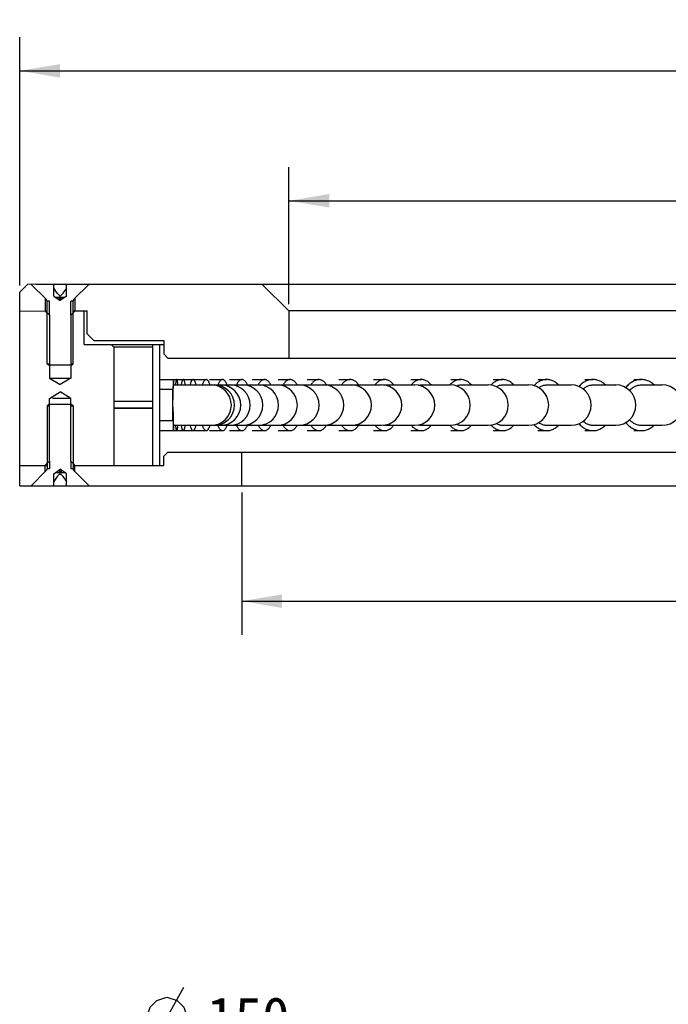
# Model space of a CAD drawing. Header units: millimetres. Extents: x 42 to 254, y -46 to 287.
# Tile 3 of 6: x 45 to 93, y 213 to 287. Entities that reach past the tile are written whole.
import ezdxf
from ezdxf.enums import TextEntityAlignment as Align

# ---------------------------------------------------------------- set-up
doc = ezdxf.new("R2010")
doc.units = ezdxf.units.MM
doc.header["$LTSCALE"] = 23.1
doc.layers.get('0').update_dxf_attribs({"linetype": 'CONTINUOUS'})
doc.layers.add('00_COMPONENTS', color=7, linetype='CONTINUOUS')
doc.layers.add('51__DRAFT_DIMS', color=7, linetype='CONTINUOUS')
doc.styles.get("Standard").update_dxf_attribs({"font": 'simfang.ttf'})
doc.dimstyles.new('DIMSTYLE_1', dxfattribs={"dimtxt": 3, "dimasz": 3, "dimexe": 2.5, "dimexo": 0.5, "dimgap": 0.75, "dimtad": 1, "dimdsep": 46, "dimtxsty": 'STANDARD', "dimblk": '_FILLED', "dimblk1": '_FILLED', "dimblk2": '_FILLED', "dimcen": 0.09, "dimclrt": 3, "dimazin": 2, "dimtp": 0.5, "dimtm": 0.5, "dimtfac": 1, "dimtofl": 0, "dimtmove": 0, "dimatfit": 3, "dimldrblk": '_FILLED', "dimfxl": 1, "dimtolj": 1, "dimarcsym": 0})
doc.dimstyles.new('DIMSTYLE_2', dxfattribs={"dimtxt": 3, "dimasz": 3, "dimexe": 2.5, "dimexo": 0.5, "dimgap": 0.75, "dimtad": 1, "dimdsep": 46, "dimtxsty": 'STANDARD', "dimblk": '_FILLED', "dimblk1": '_FILLED', "dimblk2": '_FILLED', "dimcen": 0.09, "dimclrt": 3, "dimazin": 2, "dimtp": 0.2, "dimtm": 0.2, "dimtfac": 1, "dimtofl": 0, "dimtmove": 0, "dimatfit": 3, "dimldrblk": '_FILLED', "dimfxl": 1, "dimtolj": 1, "dimarcsym": 0})
doc.dimstyles.new('DIMSTYLE_4', dxfattribs={"dimtxt": 3, "dimasz": 3, "dimexe": 2.5, "dimexo": 0.5, "dimtad": 1, "dimdsep": 46, "dimtxsty": 'STANDARD', "dimblk": '_FILLED', "dimblk1": '_FILLED', "dimblk2": '_FILLED', "dimcen": 0.09, "dimclrt": 3, "dimazin": 2, "dimtp": 0.5, "dimtm": 0.5, "dimtfac": 1, "dimtofl": 0, "dimtmove": 0, "dimatfit": 1, "dimldrblk": '_FILLED', "dimfxl": 1, "dimtolj": 1, "dimarcsym": 0})

# ---------------------------------------------------------------- blocks, each defined once
blk = doc.blocks.new('_FILLED')
at = {"color": 0, "linetype": 'ByBlock'}
blk.add_solid([(0, 0), (-1, 0.167), (-1, -0.167)], dxfattribs=at)
blk = doc.blocks.new('*D1')
at = {"layer": '51__DRAFT_DIMS', "color": 4}
for p, q in [((44.756, 266.754), (44.756, 285.2)), ((224.756, 266.755), (224.756, 285.2)), ((44.756, 282.7), (134.756, 282.7)), ((224.756, 282.7), (134.756, 282.7))]:
    blk.add_line(p, q, dxfattribs=at)
at = {"layer": '51__DRAFT_DIMS', "color": 4, "xscale": 3, "yscale": 3, "zscale": 3, "rotation": 180}
blk.add_blockref('_FILLED', (44.756, 282.7), dxfattribs=at)
at = {"layer": '51__DRAFT_DIMS', "color": 4, "xscale": 3, "yscale": 3, "zscale": 3}
blk.add_blockref('_FILLED', (224.756, 282.7), dxfattribs=at)
at = {"layer": '51__DRAFT_DIMS', "color": 3}
blk.add_text('180', height=3, dxfattribs=at).set_placement((136.756, 283.45), align=Align.CENTER)
blk = doc.blocks.new('*D2')
at = {"layer": '51__DRAFT_DIMS', "color": 4}
for p, q in [((64.756, 265.355), (64.756, 275.542)), ((204.756, 265.355), (204.756, 275.542)), ((64.756, 273.042), (134.756, 273.042)), ((204.756, 273.042), (134.756, 273.042))]:
    blk.add_line(p, q, dxfattribs=at)
at = {"layer": '51__DRAFT_DIMS', "color": 4, "xscale": 3, "yscale": 3, "zscale": 3, "rotation": 180}
blk.add_blockref('_FILLED', (64.756, 273.042), dxfattribs=at)
at = {"layer": '51__DRAFT_DIMS', "color": 4, "xscale": 3, "yscale": 3, "zscale": 3}
blk.add_blockref('_FILLED', (204.756, 273.042), dxfattribs=at)
at = {"layer": '51__DRAFT_DIMS', "color": 3}
blk.add_text('140', height=3, dxfattribs=at).set_placement((136.756, 273.792), align=Align.CENTER)
blk = doc.blocks.new('*D3')
at = {"layer": '51__DRAFT_DIMS', "color": 4}
for p, q in [((61.256, 251.355), (61.256, 240.78)), ((208.256, 251.355), (208.256, 240.78)), ((61.256, 243.28), (134.756, 243.28)), ((208.256, 243.28), (134.756, 243.28))]:
    blk.add_line(p, q, dxfattribs=at)
at = {"layer": '51__DRAFT_DIMS', "color": 4, "xscale": 3, "yscale": 3, "zscale": 3, "rotation": 180}
blk.add_blockref('_FILLED', (61.256, 243.28), dxfattribs=at)
at = {"layer": '51__DRAFT_DIMS', "color": 4, "xscale": 3, "yscale": 3, "zscale": 3}
blk.add_blockref('_FILLED', (208.256, 243.28), dxfattribs=at)
at = {"layer": '51__DRAFT_DIMS', "color": 3}
blk.add_text('147', height=3, dxfattribs=at).set_placement((136.756, 244.03), align=Align.CENTER)
blk = doc.blocks.new('*D4')
at = {"layer": '51__DRAFT_DIMS', "color": 4}
for p, q in [((63.256, 266.855), (237.412, 266.855)), ((234.912, 266.855), (234.912, 259.355)), ((234.912, 251.855), (234.912, 259.355)), ((61.756, 251.855), (237.412, 251.855))]:
    blk.add_line(p, q, dxfattribs=at)
at = {"layer": '51__DRAFT_DIMS', "color": 4, "xscale": 3, "yscale": 3, "zscale": 3}
for p, rotation in [((234.912, 266.855), 90), ((234.912, 251.855), 270)]:
    blk.add_blockref('_FILLED', p, dxfattribs=dict(at, rotation=rotation))
at = {"layer": '51__DRAFT_DIMS', "color": 3}
blk.add_text('15', height=3, rotation=90, dxfattribs=at).set_placement((234.162, 259.355), align=Align.CENTER)
blk = doc.blocks.new('*D6')
at = {"layer": '51__DRAFT_DIMS', "color": 4}
for p, q in [((66.307, 210.096), (52.698, 210.096)), ((69.807, 210.096), (66.307, 210.096)), ((89.078, 185), (69.807, 210.096))]:
    blk.add_line(p, q, dxfattribs=at)
at = {"layer": '51__DRAFT_DIMS', "color": 4, "xscale": 3, "yscale": 3, "zscale": 3, "rotation": 307.5198182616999}
blk.add_blockref('_FILLED', (89.078, 185), dxfattribs=at)
at = {"layer": '51__DRAFT_DIMS', "color": 3}
blk.add_text('150', height=3, dxfattribs=at).set_placement((64.807, 210.846), align=Align.RIGHT)

msp = doc.modelspace()

# ---------------------------------------------------------------- hatches: boundary and pattern name
h = msp.add_hatch()
h.set_pattern_fill('DEFAULT__7', color=4, scale=8.4, angle=45, style=0, pattern_type=0)
h.set_pattern_definition([(45, (0, 0), (-5.9397, 5.9397), [])])
edge = h.paths.add_edge_path()
edge.add_line((46.7908, 257.7898), (46.8908, 257.8898))
edge.add_line((46.8908, 257.8898), (48.6208, 257.8898))
edge.add_line((48.6208, 257.8898), (48.7208, 257.7898))
edge.add_line((48.7208, 257.7898), (48.7208, 253.1226))
edge.add_spline(control_points=[(48.7208, 253.1226), (48.7209, 253.1048), (48.7254, 253.0705), (48.7458, 253.0213), (48.7669, 252.9939), (48.7794, 252.9812)], knot_values=[0, 0, 0, 0, 0.3333333, 0.6666667, 1, 1, 1, 1], degree=3, periodic=0)
edge.add_line((48.7794, 252.9812), (49.5808, 252.1798))
edge.add_line((49.5808, 252.1798), (49.5808, 251.8898))
edge.add_line((49.5808, 251.8898), (48.2337, 251.8898))
edge.add_line((48.2337, 251.8898), (48.2337, 252.7519))
edge.add_line((48.2337, 252.7519), (48.1094, 252.8398))
edge.add_line((48.1094, 252.8398), (47.7558, 253.0898))
edge.add_line((47.7558, 253.0898), (47.4023, 252.8398))
edge.add_line((47.4023, 252.8398), (47.278, 252.7519))
edge.add_line((47.278, 252.7519), (47.278, 251.8898))
edge.add_line((47.278, 251.8898), (45.9308, 251.8898))
edge.add_line((45.9308, 251.8898), (45.9308, 252.1798))
edge.add_line((45.9308, 252.1798), (46.7323, 252.9812))
edge.add_spline(control_points=[(46.7323, 252.9812), (46.7448, 252.9939), (46.7659, 253.0213), (46.7863, 253.0705), (46.7908, 253.1048), (46.7908, 253.1226)], knot_values=[0, 0, 0, 0, 0.3333333, 0.6666667, 1, 1, 1, 1], degree=3, periodic=0)
edge.add_line((46.7908, 253.1226), (46.7908, 257.7898))

# ---------------------------------------------------------------- linework, layer by layer
at = {"layer": '00_COMPONENTS', "color": 7}
for p, q in [((45.3565, 266.8548), (44.7558, 266.2542)), ((45.3565, 266.8548), (45.9963, 266.8578)), ((46.7323, 265.7283), (45.5924, 266.8549)), ((45.9638, 266.8548), (223.5479, 266.8548)), ((47.278, 265.9576), (47.278, 266.8198)), ((47.5437, 266.1698), (47.278, 266.5455)), ((48.2337, 266.5455), (47.968, 266.1698)), ((48.2337, 265.9576), (48.2337, 266.8198)), ((48.7794, 265.7283), (49.9058, 266.8548)), ((64.7558, 264.8548), (62.7558, 266.8548)), ((44.7558, 251.8548), (44.7558, 266.2542)), ((46.6558, 265.8048), (46.6558, 264.8548)), ((47.278, 265.9576), (47.7558, 265.6198)), ((47.4023, 265.8698), (48.1094, 265.8698)), ((47.7558, 265.8698), (47.638, 265.7031)), ((47.7558, 265.6198), (47.7558, 265.9576)), ((48.2337, 265.9576), (47.7558, 265.6198)), ((47.8737, 265.7031), (47.7558, 265.8698)), ((48.8558, 265.8048), (48.8558, 264.8548)), ((46.7908, 260.9198), (46.7908, 265.5869)), ((46.9558, 265.5869), (46.7908, 265.5869)), ((48.7208, 265.5869), (48.5558, 265.5869)), ((48.7208, 260.9198), (48.7208, 265.5869)), ((44.7536, 264.848), (46.7908, 264.8548)), ((46.6308, 264.8548), (46.9558, 264.5298)), ((46.9558, 264.5298), (46.9558, 259.8548)), ((46.9627, 264.5298), (46.9558, 264.5298)), ((48.8808, 264.8548), (48.5558, 264.5298)), ((48.5558, 264.5298), (48.5558, 259.8548)), ((48.7208, 264.8548), (49.7558, 264.8548)), ((48.721, 264.7298), (48.7558, 264.7298)), ((49.5558, 262.3548), (49.5558, 264.8548)), ((49.7558, 263.1548), (49.7558, 264.8548)), ((64.7558, 264.8548), (64.7558, 261.3548)), ((204.7558, 264.8548), (64.7558, 264.8548)), ((50.2558, 262.6548), (49.7558, 263.1548)), ((49.5558, 262.3548), (51.5558, 262.3548)), ((50.2558, 262.6548), (55.4558, 262.6548)), ((51.7558, 262.1548), (51.5558, 262.3548)), ((51.6363, 262.3548), (55.4558, 262.3548)), ((51.7558, 262.1548), (51.7558, 253.3548)), ((54.6558, 262.1548), (51.7558, 262.1548)), ((54.6558, 253.3548), (54.6558, 262.3548)), ((55.1558, 253.3548), (55.1558, 262.3548)), ((55.4558, 262.6548), (55.4558, 261.6548)), ((55.7558, 261.3548), (55.4558, 261.6548)), ((55.7558, 261.3548), (213.7558, 261.3548)), ((46.7908, 260.9198), (46.8908, 260.8198)), ((46.7908, 260.9169), (46.9558, 260.9169)), ((48.6208, 260.8198), (46.8908, 260.8198)), ((48.5558, 260.9169), (48.7208, 260.9169)), ((48.7208, 260.9198), (48.6208, 260.8198)), ((46.9558, 259.8548), (47.7558, 259.3741)), ((46.9558, 259.8548), (48.5558, 259.8548)), ((48.5558, 259.8548), (47.7558, 259.3741)), ((55.1833, 259.7548), (57.6373, 259.7548)), ((56.1469, 259.1691), (56.1437, 259.0294)), ((56.1504, 259.2959), (56.1469, 259.1691)), ((56.1829, 259.3548), (71.643, 259.3548)), ((57.6409, 259.7548), (58.6097, 259.7548)), ((58.8681, 259.7548), (59.8215, 259.7548)), ((60.3338, 259.7548), (61.2688, 259.7548)), ((62.0335, 259.7548), (62.9471, 259.7548)), ((62.5029, 259.4094), (62.4727, 259.3545)), ((63.9617, 259.7548), (64.8511, 259.7548)), ((66.1125, 259.7548), (66.9749, 259.7548)), ((68.479, 259.7548), (69.3117, 259.7548)), ((71.0539, 259.7548), (71.8542, 259.7548)), ((71.8542, 259.3548), (74.095, 259.3548)), ((73.829, 259.7548), (74.5944, 259.7548)), ((74.5944, 259.3548), (76.7376, 259.3548)), ((76.7751, 259.4094), (76.7242, 259.3545)), ((76.7956, 259.7548), (77.5238, 259.7548)), ((77.5238, 259.3548), (79.5626, 259.3548)), ((79.9444, 259.7548), (80.633, 259.7548)), ((80.633, 259.3548), (82.5611, 259.3548)), ((83.2655, 259.7548), (83.9124, 259.7548)), ((83.9124, 259.3548), (85.7236, 259.3548)), ((86.7485, 259.7548), (87.3516, 259.7548)), ((87.3516, 259.3548), (89.0403, 259.3548)), ((90.3823, 259.7548), (90.9398, 259.7548)), ((90.9398, 259.3548), (92.5007, 259.3548)), ((46.9558, 258.3548), (47.7558, 258.8355)), ((48.5558, 258.3548), (47.7558, 258.8355)), ((55.1558, 259.0294), (56.1437, 259.0294)), ((56.1434, 256.697), (56.1437, 259.0294)), ((56.1455, 258.3263), (56.147, 258.4726)), ((56.147, 258.4726), (56.1489, 258.612)), ((56.1489, 258.612), (56.1512, 258.7432)), ((56.1512, 258.7432), (56.1538, 258.8647)), ((56.1538, 258.8647), (56.1567, 258.975)), ((46.7908, 257.7898), (46.8908, 257.8898)), ((46.7908, 257.7926), (46.9558, 257.7926)), ((46.7908, 257.7898), (46.7908, 253.1226)), ((48.6208, 257.8898), (46.8908, 257.8898)), ((46.9558, 253.6798), (46.9558, 258.3548)), ((48.5558, 258.3548), (47.1902, 258.3548)), ((48.5558, 253.6798), (48.5558, 258.3548)), ((48.5558, 257.7926), (48.7208, 257.7926)), ((48.7208, 257.7898), (48.6208, 257.8898)), ((48.7208, 257.7898), (48.7208, 253.1226)), ((54.6558, 258.1133), (51.7558, 258.1133)), ((56.1437, 257.7061), (56.1448, 257.4746)), ((56.1438, 258.0202), (56.1445, 258.1748)), ((56.1445, 258.1748), (56.1455, 258.3263)), ((54.6558, 257.6133), (51.7558, 257.6133)), ((54.6558, 257.6105), (51.7558, 257.6105)), ((54.6558, 257.599), (51.7558, 257.599)), ((54.6558, 257.5962), (51.7558, 257.5962)), ((56.1448, 257.4746), (56.1469, 257.2523)), ((56.1469, 257.2523), (56.1498, 257.0448)), ((56.1498, 257.0448), (56.1522, 256.9174)), ((56.1522, 256.9174), (56.1549, 256.8001)), ((55.1558, 256.697), (56.1434, 256.697)), ((56.1434, 256.697), (56.1465, 256.556)), ((56.1465, 256.556), (56.15, 256.4277)), ((56.15, 256.4277), (56.1538, 256.3125)), ((56.1538, 256.3125), (56.1579, 256.212)), ((56.1549, 256.8001), (56.158, 256.6943)), ((56.158, 256.6943), (56.1613, 256.6014)), ((56.1829, 256.3548), (71.643, 256.3548)), ((71.8542, 256.3548), (74.095, 256.3548)), ((55.1833, 255.9548), (57.6373, 255.9548)), ((57.6409, 255.9548), (58.6097, 255.9548)), ((58.8681, 255.9548), (59.8215, 255.9548)), ((60.3338, 255.9548), (61.2688, 255.9548)), ((62.0335, 255.9548), (62.9471, 255.9548)), ((63.9617, 255.9548), (64.8511, 255.9548)), ((66.1125, 255.9548), (66.9749, 255.9548)), ((68.479, 255.9548), (69.3117, 255.9548)), ((71.0539, 255.9548), (71.8542, 255.9548)), ((73.829, 255.9548), (74.5944, 255.9548)), ((76.7956, 255.9548), (77.5238, 255.9548)), ((79.9444, 255.9548), (80.633, 255.9548)), ((83.2655, 255.9548), (83.9124, 255.9548)), ((86.7485, 255.9548), (87.3516, 255.9548)), ((90.3823, 255.9548), (90.9398, 255.9548)), ((55.7558, 254.3548), (55.4558, 254.0548)), ((55.4558, 253.3548), (55.4558, 254.0548)), ((55.7558, 254.3548), (213.7558, 254.3548)), ((61.2558, 251.8548), (61.2558, 254.3548)), ((44.7558, 253.3548), (46.8019, 253.3548)), ((46.6308, 253.3548), (46.9558, 253.6798)), ((46.6558, 252.9048), (46.6558, 253.3548)), ((46.7908, 253.4798), (46.7558, 253.4798)), ((48.8808, 253.3548), (48.5558, 253.6798)), ((48.7208, 253.3548), (55.4558, 253.3548)), ((48.7558, 253.4798), (48.721, 253.4798)), ((48.8558, 252.9048), (48.8558, 253.3548)), ((45.6058, 251.8548), (46.7323, 252.9812)), ((46.9561, 253.1226), (46.7908, 253.1226)), ((47.278, 252.7519), (47.7558, 253.0898)), ((47.278, 251.8898), (47.278, 252.7519)), ((47.5437, 252.5398), (47.278, 252.164)), ((47.4023, 252.8398), (48.1094, 252.8398)), ((47.638, 253.0064), (47.7558, 252.8398)), ((47.7558, 252.7519), (47.7558, 253.0898)), ((48.2337, 252.7519), (47.7558, 253.0898)), ((47.8737, 253.0064), (47.7558, 252.8398)), ((47.968, 252.5398), (48.2337, 252.164)), ((48.2337, 251.8898), (48.2337, 252.7519)), ((48.7208, 253.1226), (48.5558, 253.1226)), ((49.9058, 251.8548), (48.7794, 252.9812)), ((44.7558, 251.8548), (224.7558, 251.8548))]:
    msp.add_line(p, q, dxfattribs=at)
at = {"layer": '00_COMPONENTS', "color": 4}
for p, q in [((46.9558, 264.5298), (46.9558, 265.5869)), ((48.5558, 264.5298), (48.5558, 265.5869)), ((46.9558, 253.6798), (46.9558, 253.1226)), ((48.5558, 253.6798), (48.5558, 253.1226))]:
    msp.add_line(p, q, dxfattribs=at)
at = {"layer": '00_COMPONENTS', "color": 7}
for points in [[(47.7558, 265.9576), (47.7289, 265.9776), (47.7027, 265.9986), (47.6773, 266.0206), (47.6526, 266.0436), (47.6287, 266.0676), (47.6058, 266.0922), (47.584, 266.1174), (47.5633, 266.1433), (47.5437, 266.1698)], [(47.968, 266.1698), (47.9484, 266.1433), (47.9277, 266.1174), (47.9059, 266.0922), (47.883, 266.0676), (47.8591, 266.0436), (47.8344, 266.0206), (47.809, 265.9986), (47.7828, 265.9776), (47.7558, 265.9576)], [(56.1829, 259.7548), (56.1815, 259.754), (56.1791, 259.7491), (56.1766, 259.7397), (56.1742, 259.7258), (56.1719, 259.7076), (56.1695, 259.6849), (56.1672, 259.6579), (56.1649, 259.6267), (56.1627, 259.5912), (56.1605, 259.5517), (56.1583, 259.5082), (56.1563, 259.4606), (56.1542, 259.4094), (56.1504, 259.2959)], [(56.1567, 258.975), (56.16, 259.0732), (56.1617, 259.1173), (56.1634, 259.158), (56.1652, 259.1951), (56.1671, 259.2284), (56.169, 259.2581), (56.171, 259.2839), (56.1729, 259.3058), (56.1749, 259.3237), (56.177, 259.3376), (56.179, 259.3474), (56.1811, 259.3531), (56.1829, 259.3548)], [(56.2092, 259.4696), (56.2071, 259.5164), (56.2049, 259.5593), (56.2027, 259.5981), (56.2005, 259.6327), (56.1982, 259.6632), (56.1959, 259.6894), (56.1935, 259.7112), (56.1911, 259.7287), (56.1887, 259.7417), (56.1863, 259.7503), (56.1839, 259.7544), (56.1829, 259.7548)], [(56.2135, 259.3548), (56.2132, 259.3647), (56.2092, 259.4696)], [(56.422, 259.7548), (56.4175, 259.754), (56.4099, 259.7491), (56.4023, 259.7397), (56.3948, 259.7258), (56.3874, 259.7076), (56.38, 259.6849), (56.3727, 259.6579), (56.3656, 259.6267), (56.3586, 259.5912), (56.3517, 259.5517), (56.345, 259.5082), (56.3385, 259.4606), (56.3322, 259.4094), (56.3261, 259.3548)], [(56.5178, 259.3548), (56.5168, 259.3647), (56.5106, 259.4191), (56.5043, 259.4696), (56.4977, 259.5164), (56.491, 259.5593), (56.4841, 259.5981), (56.4771, 259.6327), (56.4699, 259.6632), (56.4626, 259.6894), (56.4552, 259.7112), (56.4478, 259.7287), (56.4402, 259.7417), (56.4327, 259.7503), (56.4251, 259.7544), (56.422, 259.7548)], [(56.9073, 259.7548), (56.8997, 259.754), (56.887, 259.7491), (56.8743, 259.7397), (56.8617, 259.7258), (56.8492, 259.7076), (56.8369, 259.6849), (56.8247, 259.6579), (56.8127, 259.6267), (56.8009, 259.5912), (56.7894, 259.5517), (56.7782, 259.5082), (56.7672, 259.4606), (56.7566, 259.4094), (56.7464, 259.3548)], [(57.0681, 259.3548), (57.0664, 259.3647), (57.056, 259.4191), (57.0454, 259.4696), (57.0344, 259.5164), (57.0231, 259.5593), (57.0115, 259.5981), (56.9997, 259.6327), (56.9877, 259.6632), (56.9754, 259.6894), (56.9631, 259.7112), (56.9505, 259.7287), (56.9379, 259.7417), (56.9252, 259.7503), (56.9125, 259.7544), (56.9073, 259.7548)], [(57.6373, 259.7548), (57.6267, 259.754), (57.6089, 259.7491), (57.5911, 259.7397), (57.5735, 259.7258), (57.556, 259.7076), (57.5386, 259.6849), (57.5216, 259.6579), (57.5048, 259.6267), (57.4883, 259.5912), (57.4721, 259.5517), (57.4564, 259.5082), (57.4411, 259.4606), (57.4262, 259.4094), (57.4119, 259.3548)], [(57.8625, 259.3548), (57.8601, 259.3647), (57.8457, 259.4191), (57.8307, 259.4696), (57.8153, 259.5164), (57.7995, 259.5593), (57.7833, 259.5981), (57.7668, 259.6327), (57.7499, 259.6632), (57.7328, 259.6894), (57.7154, 259.7112), (57.6979, 259.7287), (57.6802, 259.7417), (57.6624, 259.7503), (57.6446, 259.7544), (57.6373, 259.7548)], [(58.6097, 259.7548), (58.5961, 259.754), (58.5733, 259.7491), (58.5505, 259.7397), (58.5278, 259.7258), (58.5054, 259.7076), (58.4831, 259.6849), (58.4612, 259.6579), (58.4397, 259.6267), (58.4185, 259.5912), (58.3978, 259.5517), (58.3776, 259.5082), (58.3579, 259.4606), (58.3389, 259.4094), (58.3206, 259.3548)], [(58.8987, 259.3548), (58.8956, 259.3647), (58.877, 259.4191), (58.8579, 259.4696), (58.8381, 259.5164), (58.8178, 259.5593), (58.797, 259.5981), (58.7758, 259.6327), (58.7542, 259.6632), (58.7322, 259.6894), (58.71, 259.7112), (58.6874, 259.7287), (58.6648, 259.7417), (58.642, 259.7503), (58.619, 259.7544), (58.6097, 259.7548)], [(59.8215, 259.7548), (59.805, 259.754), (59.7771, 259.7491), (59.7493, 259.7397), (59.7218, 259.7258), (59.6945, 259.7076), (59.6674, 259.6849), (59.6407, 259.6579), (59.6145, 259.6267), (59.5887, 259.5912), (59.5635, 259.5517), (59.5389, 259.5082), (59.515, 259.4606), (59.4918, 259.4094), (59.4695, 259.3548)], [(60.1733, 259.3548), (60.1695, 259.3647), (60.1469, 259.4191), (60.1236, 259.4696), (60.0996, 259.5164), (60.0748, 259.5593), (60.0495, 259.5981), (60.0237, 259.6327), (59.9973, 259.6632), (59.9706, 259.6894), (59.9435, 259.7112), (59.9161, 259.7287), (59.8885, 259.7417), (59.8607, 259.7503), (59.8328, 259.7544), (59.8215, 259.7548)], [(61.2688, 259.7548), (61.2494, 259.754), (61.2167, 259.7491), (61.184, 259.7397), (61.1516, 259.7258), (61.1195, 259.7076), (61.0877, 259.6849), (61.0563, 259.6579), (61.0255, 259.6267), (60.9952, 259.5912), (60.9656, 259.5517), (60.9367, 259.5082), (60.9085, 259.4606), (60.8812, 259.4094), (60.8551, 259.3548)], [(61.6823, 259.3548), (61.6779, 259.3647), (61.6514, 259.4191), (61.6239, 259.4696), (61.5957, 259.5164), (61.5666, 259.5593), (61.5369, 259.5981), (61.5065, 259.6327), (61.4755, 259.6632), (61.4441, 259.6894), (61.4122, 259.7112), (61.38, 259.7287), (61.3476, 259.7417), (61.3149, 259.7503), (61.2821, 259.7544), (61.2688, 259.7548)], [(62.9471, 259.7548), (62.9248, 259.754), (62.8873, 259.7491), (62.8499, 259.7397), (62.8128, 259.7258), (62.776, 259.7076), (62.7395, 259.6849), (62.7036, 259.6579), (62.6682, 259.6267), (62.6335, 259.5912), (62.5996, 259.5517), (62.5664, 259.5082), (62.5342, 259.4606), (62.5029, 259.4094)], [(63.4211, 259.3548), (63.416, 259.3647), (63.3856, 259.4191), (63.3541, 259.4696), (63.3218, 259.5164), (63.2884, 259.5593), (63.2543, 259.5981), (63.2195, 259.6327), (63.184, 259.6632), (63.148, 259.6894), (63.1115, 259.7112), (63.0745, 259.7287), (63.0374, 259.7417), (63, 259.7503), (62.9624, 259.7544), (62.9471, 259.7548)], [(64.8511, 259.7548), (64.8261, 259.754), (64.7839, 259.7491), (64.7418, 259.7397), (64.7001, 259.7258), (64.6587, 259.7076), (64.6177, 259.6849), (64.5773, 259.6579), (64.5376, 259.6267), (64.4985, 259.5912), (64.4604, 259.5517), (64.4231, 259.5082), (64.3868, 259.4606), (64.3517, 259.4094), (64.318, 259.3548)], [(65.384, 259.3548), (65.3783, 259.3647), (65.3441, 259.4191), (65.3088, 259.4696), (65.2724, 259.5164), (65.2349, 259.5593), (65.1966, 259.5981), (65.1574, 259.6327), (65.1175, 259.6632), (65.077, 259.6894), (65.036, 259.7112), (64.9944, 259.7287), (64.9526, 259.7417), (64.9106, 259.7503), (64.8683, 259.7544), (64.8511, 259.7548)], [(66.9749, 259.7548), (66.9472, 259.754), (66.9005, 259.7491), (66.8539, 259.7397), (66.8076, 259.7258), (66.7618, 259.7076), (66.7164, 259.6849), (66.6717, 259.6579), (66.6277, 259.6267), (66.5844, 259.5912), (66.5421, 259.5517), (66.5009, 259.5082), (66.4607, 259.4606), (66.4218, 259.4094), (66.3844, 259.3548)], [(67.565, 259.3548), (67.5588, 259.3647), (67.5208, 259.4191), (67.4817, 259.4696), (67.4414, 259.5164), (67.3999, 259.5593), (67.3574, 259.5981), (67.3141, 259.6327), (67.2698, 259.6632), (67.225, 259.6894), (67.1796, 259.7112), (67.1336, 259.7287), (67.0873, 259.7417), (67.0407, 259.7503), (66.9939, 259.7544), (66.9749, 259.7548)], [(69.3117, 259.7548), (69.2814, 259.754), (69.2303, 259.7491), (69.1793, 259.7397), (69.1287, 259.7258), (69.0786, 259.7076), (69.0289, 259.6849), (68.98, 259.6579), (68.9319, 259.6267), (68.8845, 259.5912), (68.8383, 259.5517), (68.7932, 259.5082), (68.7492, 259.4606), (68.7067, 259.4094), (68.6658, 259.3548)], [(69.9572, 259.3548), (69.9504, 259.3647), (69.9089, 259.4191), (69.8661, 259.4696), (69.822, 259.5164), (69.7766, 259.5593), (69.7302, 259.5981), (69.6827, 259.6327), (69.6343, 259.6632), (69.5853, 259.6894), (69.5356, 259.7112), (69.4853, 259.7287), (69.4346, 259.7417), (69.3837, 259.7503), (69.3325, 259.7544), (69.3117, 259.7548)], [(71.8542, 259.7548), (71.8214, 259.754), (71.7661, 259.7491), (71.7109, 259.7397), (71.6561, 259.7258), (71.6019, 259.7076), (71.5481, 259.6849), (71.4951, 259.6579), (71.443, 259.6267), (71.3917, 259.5912), (71.3417, 259.5517), (71.2929, 259.5082), (71.2453, 259.4606), (71.1992, 259.4094), (71.1549, 259.3548)], [(71.7743, 259.3485), (71.8122, 259.3531), (71.8542, 259.3548)], [(72.5531, 259.3548), (72.5457, 259.3647), (72.5008, 259.4191), (72.4545, 259.4696), (72.4067, 259.5164), (72.3575, 259.5593), (72.3073, 259.5981), (72.2559, 259.6327), (72.2036, 259.6632), (72.1505, 259.6894), (72.0967, 259.7112), (72.0422, 259.7287), (71.9873, 259.7417), (71.9322, 259.7503), (71.8768, 259.7544), (71.8542, 259.7548)], [(74.5944, 259.7548), (74.5592, 259.754), (74.4999, 259.7491), (74.4406, 259.7397), (74.3819, 259.7258), (74.3236, 259.7076), (74.2659, 259.6849), (74.2091, 259.6579), (74.1531, 259.6267), (74.0981, 259.5912), (74.0444, 259.5517), (73.992, 259.5082), (73.9409, 259.4606), (73.8915, 259.4094), (73.844, 259.3548)], [(74.3978, 259.3233), (74.3991, 259.3237), (74.4488, 259.3376), (74.4989, 259.3474), (74.5494, 259.3531), (74.5944, 259.3548)], [(75.3446, 259.3548), (75.3366, 259.3647), (75.2884, 259.4191), (75.2387, 259.4696), (75.1874, 259.5164), (75.1346, 259.5593), (75.0807, 259.5981), (75.0256, 259.6327), (74.9694, 259.6632), (74.9124, 259.6894), (74.8547, 259.7112), (74.7962, 259.7287), (74.7373, 259.7417), (74.6782, 259.7503), (74.6187, 259.7544), (74.5944, 259.7548)], [(77.5238, 259.7548), (77.4863, 259.754), (77.4231, 259.7491), (77.36, 259.7397), (77.2974, 259.7258), (77.2354, 259.7076), (77.1739, 259.6849), (77.1133, 259.6579), (77.0538, 259.6267), (76.9952, 259.5912), (76.938, 259.5517), (76.8822, 259.5082), (76.8277, 259.4606), (76.7751, 259.4094)], [(77.2038, 259.28), (77.2116, 259.2839), (77.2632, 259.3058), (77.3157, 259.3237), (77.3686, 259.3376), (77.422, 259.3474), (77.4758, 259.3531), (77.5238, 259.3548)], [(78.3227, 259.3548), (78.3142, 259.3647), (78.2629, 259.4191), (78.2099, 259.4696), (78.1553, 259.5164), (78.0991, 259.5593), (78.0417, 259.5981), (77.983, 259.6327), (77.9231, 259.6632), (77.8624, 259.6894), (77.8009, 259.7112), (77.7386, 259.7287), (77.676, 259.7417), (77.613, 259.7503), (77.5496, 259.7544), (77.5238, 259.7548)], [(80.633, 259.7548), (80.5934, 259.754), (80.5265, 259.7491), (80.4597, 259.7397), (80.3935, 259.7258), (80.3279, 259.7076), (80.2628, 259.6849), (80.1988, 259.6579), (80.1358, 259.6267), (80.0738, 259.5912), (80.0133, 259.5517), (79.9542, 259.5082), (79.8966, 259.4606), (79.8409, 259.4094), (79.7871, 259.3545), (79.7736, 259.3393)], [(80.1834, 259.2202), (80.1961, 259.2284), (80.249, 259.2581), (80.3027, 259.2839), (80.3573, 259.3058), (80.4129, 259.3237), (80.4689, 259.3376), (80.5253, 259.3474), (80.5822, 259.3531), (80.633, 259.3548)], [(81.4783, 259.3548), (81.4693, 259.3647), (81.415, 259.4191), (81.359, 259.4696), (81.3012, 259.5164), (81.2417, 259.5593), (81.181, 259.5981), (81.1189, 259.6327), (81.0555, 259.6632), (80.9913, 259.6894), (80.9262, 259.7112), (80.8603, 259.7287), (80.794, 259.7417), (80.7274, 259.7503), (80.6603, 259.7544), (80.633, 259.7548)], [(83.9124, 259.7548), (83.8707, 259.754), (83.8004, 259.7491), (83.7302, 259.7397), (83.6605, 259.7258), (83.5915, 259.7076), (83.5231, 259.6849), (83.4557, 259.6579), (83.3895, 259.6267), (83.3243, 259.5912), (83.2606, 259.5517), (83.1985, 259.5082), (83.138, 259.4606), (83.0794, 259.4094), (83.0228, 259.3545), (82.9698, 259.2977)], [(83.3279, 259.1436), (83.3461, 259.158), (83.3988, 259.1951), (83.453, 259.2284), (83.5085, 259.2581), (83.565, 259.2839), (83.6225, 259.3058), (83.6809, 259.3237), (83.7398, 259.3376), (83.7992, 259.3474), (83.859, 259.3531), (83.9124, 259.3548)], [(84.8013, 259.3548), (84.7919, 259.3647), (84.7347, 259.4191), (84.6758, 259.4696), (84.6151, 259.5164), (84.5525, 259.5593), (84.4886, 259.5981), (84.4234, 259.6327), (84.3567, 259.6632), (84.2892, 259.6894), (84.2208, 259.7112), (84.1515, 259.7287), (84.0817, 259.7417), (84.0116, 259.7503), (83.9411, 259.7544), (83.9124, 259.7548)], [(87.3516, 259.7548), (87.308, 259.754), (87.2344, 259.7491), (87.161, 259.7397), (87.0881, 259.7258), (87.0159, 259.7076), (86.9444, 259.6849), (86.8739, 259.6579), (86.8046, 259.6267), (86.7364, 259.5912), (86.6699, 259.5517), (86.6049, 259.5082), (86.5416, 259.4606), (86.4803, 259.4094), (86.4211, 259.3545), (86.3639, 259.2959), (86.31, 259.2349)], [(86.6293, 259.05), (86.6537, 259.0732), (86.7055, 259.1173), (86.7592, 259.158), (86.8144, 259.1951), (86.871, 259.2284), (86.9291, 259.2581), (86.9882, 259.2839), (87.0483, 259.3058), (87.1095, 259.3237), (87.171, 259.3376), (87.2331, 259.3474), (87.2957, 259.3531), (87.3516, 259.3548)], [(88.2814, 259.3548), (88.2715, 259.3647), (88.2117, 259.4191), (88.1501, 259.4696), (88.0866, 259.5164), (88.0212, 259.5593), (87.9543, 259.5981), (87.886, 259.6327), (87.8163, 259.6632), (87.7457, 259.6894), (87.6741, 259.7112), (87.6016, 259.7287), (87.5287, 259.7417), (87.4554, 259.7503), (87.3816, 259.7544), (87.3516, 259.7548)], [(90.9398, 259.7548), (90.8944, 259.754), (90.8178, 259.7491), (90.7414, 259.7397), (90.6656, 259.7258), (90.5904, 259.7076), (90.5159, 259.6849), (90.4426, 259.6579), (90.3705, 259.6267), (90.2995, 259.5912), (90.2302, 259.5517), (90.1626, 259.5082), (90.0967, 259.4606), (90.0329, 259.4094), (89.9713, 259.3545), (89.9118, 259.2959), (89.8549, 259.234), (89.8007, 259.1691), (89.7894, 259.1542)], [(90.0781, 258.9371), (90.1117, 258.975), (90.1616, 259.0258), (90.2135, 259.0732), (90.2674, 259.1173), (90.3232, 259.158), (90.3807, 259.1951), (90.4396, 259.2284), (90.5001, 259.2581), (90.5616, 259.2839), (90.6242, 259.3058), (90.6878, 259.3237), (90.7519, 259.3376), (90.8165, 259.3474), (90.8816, 259.3531), (90.9398, 259.3548)], [(91.9075, 259.3548), (91.8972, 259.3647), (91.835, 259.4191), (91.7709, 259.4696), (91.7048, 259.5164), (91.6367, 259.5593), (91.5671, 259.5981), (91.496, 259.6327), (91.4235, 259.6632), (91.35, 259.6894), (91.2755, 259.7112), (91.2, 259.7287), (91.1241, 259.7417), (91.0478, 259.7503), (90.971, 259.7544), (90.9398, 259.7548)], [(56.1579, 256.212), (56.16, 256.1675), (56.1622, 256.1271), (56.1644, 256.0907), (56.1667, 256.0584), (56.169, 256.0305), (56.1713, 256.0068), (56.1737, 255.9875), (56.1761, 255.9727), (56.1785, 255.9622), (56.1809, 255.9563), (56.1829, 255.9548)], [(56.1613, 256.6014), (56.163, 256.5599), (56.1648, 256.5221), (56.1667, 256.4879), (56.1686, 256.4574), (56.1705, 256.4308), (56.1725, 256.4081), (56.1745, 256.3893), (56.1765, 256.3746), (56.1786, 256.3639), (56.1806, 256.3573), (56.1827, 256.3548), (56.1829, 256.3548)], [(56.1829, 255.9548), (56.1833, 255.9549), (56.1858, 255.9579), (56.1882, 255.9654), (56.1906, 255.9774), (56.193, 255.9939), (56.1953, 256.0147), (56.1977, 256.0399), (56.2, 256.0694), (56.2022, 256.1031), (56.2044, 256.141), (56.2066, 256.1829), (56.2087, 256.2287), (56.2107, 256.2784), (56.2135, 256.3548)], [(56.3262, 256.3548), (56.3307, 256.3125), (56.337, 256.2604), (56.3435, 256.212), (56.3502, 256.1675), (56.357, 256.1271), (56.364, 256.0907), (56.3711, 256.0584), (56.3783, 256.0305), (56.3857, 256.0068), (56.3931, 255.9875), (56.4006, 255.9727), (56.4082, 255.9622), (56.4157, 255.9563), (56.422, 255.9548)], [(56.422, 255.9548), (56.4233, 255.9549), (56.4309, 255.9579), (56.4385, 255.9654), (56.446, 255.9774), (56.4535, 255.9939), (56.4609, 256.0147), (56.4682, 256.0399), (56.4754, 256.0694), (56.4825, 256.1031), (56.4894, 256.141), (56.4962, 256.1829), (56.5028, 256.2287), (56.5092, 256.2784), (56.5154, 256.332), (56.5178, 256.3548)], [(56.7465, 256.3548), (56.7542, 256.3125), (56.7647, 256.2604), (56.7756, 256.212), (56.7868, 256.1675), (56.7982, 256.1271), (56.81, 256.0907), (56.8219, 256.0584), (56.834, 256.0305), (56.8464, 256.0068), (56.8588, 255.9875), (56.8714, 255.9727), (56.8841, 255.9622), (56.8968, 255.9563), (56.9073, 255.9548)], [(56.9073, 255.9548), (56.9095, 255.9549), (56.9223, 255.9579), (56.935, 255.9654), (56.9476, 255.9774), (56.9602, 255.9939), (56.9726, 256.0147), (56.9849, 256.0399), (56.997, 256.0694), (57.0088, 256.1031), (57.0204, 256.141), (57.0318, 256.1829), (57.0429, 256.2287), (57.0536, 256.2784), (57.064, 256.332), (57.068, 256.3548)], [(57.4121, 256.3548), (57.4229, 256.3125), (57.4376, 256.2604), (57.4528, 256.212), (57.4685, 256.1675), (57.4845, 256.1271), (57.5009, 256.0907), (57.5177, 256.0584), (57.5347, 256.0305), (57.552, 256.0068), (57.5694, 255.9875), (57.587, 255.9727), (57.6048, 255.9622), (57.6226, 255.9563), (57.6373, 255.9548)], [(57.6373, 255.9548), (57.6404, 255.9549), (57.6583, 255.9579), (57.6761, 255.9654), (57.6938, 255.9774), (57.7114, 255.9939), (57.7288, 256.0147), (57.7459, 256.0399), (57.7629, 256.0694), (57.7795, 256.1031), (57.7958, 256.141), (57.8117, 256.1829), (57.8272, 256.2287), (57.8423, 256.2784), (57.8569, 256.332), (57.8625, 256.3548)], [(58.3208, 256.3548), (58.3346, 256.3125), (58.3535, 256.2604), (58.373, 256.212), (58.3931, 256.1675), (58.4137, 256.1271), (58.4348, 256.0907), (58.4562, 256.0584), (58.4781, 256.0305), (58.5002, 256.0068), (58.5226, 255.9875), (58.5452, 255.9727), (58.568, 255.9622), (58.5909, 255.9563), (58.6097, 255.9548)], [(58.6097, 255.9548), (58.6138, 255.9549), (58.6367, 255.9579), (58.6595, 255.9654), (58.6822, 255.9774), (58.7048, 255.9939), (58.7271, 256.0147), (58.7491, 256.0399), (58.7709, 256.0694), (58.7922, 256.1031), (58.8131, 256.141), (58.8335, 256.1829), (58.8534, 256.2287), (58.8727, 256.2784), (58.8914, 256.332), (58.8986, 256.3548)], [(59.4697, 256.3548), (59.4865, 256.3125), (59.5095, 256.2604), (59.5333, 256.212), (59.5578, 256.1675), (59.5828, 256.1271), (59.6085, 256.0907), (59.6346, 256.0584), (59.6612, 256.0305), (59.6882, 256.0068), (59.7155, 255.9875), (59.743, 255.9727), (59.7707, 255.9622), (59.7985, 255.9563), (59.8215, 255.9548)], [(59.8215, 255.9548), (59.8264, 255.9549), (59.8543, 255.9579), (59.8821, 255.9654), (59.9097, 255.9774), (59.9372, 255.9939), (59.9644, 256.0147), (59.9912, 256.0399), (60.0177, 256.0694), (60.0436, 256.1031), (60.069, 256.141), (60.0939, 256.1829), (60.1181, 256.2287), (60.1416, 256.2784), (60.1644, 256.332), (60.1732, 256.3548)], [(60.8553, 256.3548), (60.8751, 256.3125), (60.9021, 256.2604), (60.9301, 256.212), (60.9588, 256.1675), (60.9883, 256.1271), (61.0185, 256.0907), (61.0492, 256.0584), (61.0804, 256.0305), (61.1121, 256.0068), (61.1442, 255.9875), (61.1765, 255.9727), (61.2091, 255.9622), (61.2418, 255.9563), (61.2688, 255.9548)], [(61.2688, 255.9548), (61.2746, 255.9549), (61.3074, 255.9579), (61.34, 255.9654), (61.3725, 255.9774), (61.4048, 255.9939), (61.4368, 256.0147), (61.4683, 256.0399), (61.4994, 256.0694), (61.5299, 256.1031), (61.5598, 256.141), (61.589, 256.1829), (61.6175, 256.2287), (61.6451, 256.2784), (61.6719, 256.332), (61.6822, 256.3548)], [(62.4732, 256.3548), (62.4958, 256.3125), (62.5269, 256.2604), (62.5589, 256.212), (62.5918, 256.1675), (62.6256, 256.1271), (62.6602, 256.0907), (62.6954, 256.0584), (62.7311, 256.0305), (62.7675, 256.0068), (62.8042, 255.9875), (62.8413, 255.9727), (62.8787, 255.9622), (62.9162, 255.9563), (62.9471, 255.9548)], [(62.9471, 255.9548), (62.9537, 255.9549), (62.9913, 255.9579), (63.0288, 255.9654), (63.066, 255.9774), (63.103, 255.9939), (63.1396, 256.0147), (63.1757, 256.0399), (63.2114, 256.0694), (63.2463, 256.1031), (63.2806, 256.141), (63.3141, 256.1829), (63.3467, 256.2287), (63.3784, 256.2784), (63.4091, 256.332), (63.4209, 256.3548)], [(64.3183, 256.3548), (64.3438, 256.3125), (64.3786, 256.2604), (64.4147, 256.212), (64.4517, 256.1675), (64.4896, 256.1271), (64.5285, 256.0907), (64.5681, 256.0584), (64.6083, 256.0305), (64.6492, 256.0068), (64.6905, 255.9875), (64.7322, 255.9727), (64.7742, 255.9622), (64.8163, 255.9563), (64.8511, 255.9548)], [(64.8511, 255.9548), (64.8586, 255.9549), (64.9009, 255.9579), (64.9429, 255.9654), (64.9848, 255.9774), (65.0264, 255.9939), (65.0676, 256.0147), (65.1082, 256.0399), (65.1483, 256.0694), (65.1876, 256.1031), (65.2261, 256.141), (65.2638, 256.1829), (65.3005, 256.2287), (65.336, 256.2784), (65.3706, 256.332), (65.3839, 256.3548)], [(66.3848, 256.3548), (66.413, 256.3125), (66.4516, 256.2604), (66.4915, 256.212), (66.5325, 256.1675), (66.5745, 256.1271), (66.6176, 256.0907), (66.6614, 256.0584), (66.706, 256.0305), (66.7513, 256.0068), (66.797, 255.9875), (66.8431, 255.9727), (66.8897, 255.9622), (66.9364, 255.9563), (66.9749, 255.9548)], [(66.9749, 255.9548), (66.9831, 255.9549), (67.0299, 255.9579), (67.0765, 255.9654), (67.1229, 255.9774), (67.169, 255.9939), (67.2146, 256.0147), (67.2595, 256.0399), (67.304, 256.0694), (67.3475, 256.1031), (67.3901, 256.141), (67.4319, 256.1829), (67.4725, 256.2287), (67.5119, 256.2784), (67.5501, 256.332), (67.5648, 256.3548)], [(68.6662, 256.3548), (68.6971, 256.3125), (68.7393, 256.2604), (68.783, 256.212), (68.8278, 256.1675), (68.8738, 256.1271), (68.9209, 256.0907), (68.9688, 256.0584), (69.0176, 256.0305), (69.0671, 256.0068), (69.1171, 255.9875), (69.1676, 255.9727), (69.2185, 255.9622), (69.2696, 255.9563), (69.3117, 255.9548)], [(69.3117, 255.9548), (69.3207, 255.9549), (69.3719, 255.9579), (69.4229, 255.9654), (69.4736, 255.9774), (69.5241, 255.9939), (69.5739, 256.0147), (69.6231, 256.0399), (69.6717, 256.0694), (69.7193, 256.1031), (69.7659, 256.141), (69.8116, 256.1829), (69.856, 256.2287), (69.8991, 256.2784), (69.9409, 256.332), (69.957, 256.3548)], [(71.1553, 256.3548), (71.1888, 256.3125), (71.2345, 256.2604), (71.2818, 256.212), (71.3303, 256.1675), (71.3801, 256.1271), (71.4311, 256.0907), (71.483, 256.0584), (71.5358, 256.0305), (71.5894, 256.0068), (71.6436, 255.9875), (71.6982, 255.9727), (71.7533, 255.9622), (71.8086, 255.9563), (71.8542, 255.9548)], [(71.7749, 256.3611), (71.8021, 256.3573), (71.8491, 256.3548), (71.8542, 256.3548)], [(71.8542, 255.9548), (71.864, 255.9549), (71.9194, 255.9579), (71.9746, 255.9654), (72.0295, 255.9774), (72.0841, 255.9939), (72.1381, 256.0147), (72.1914, 256.0399), (72.244, 256.0694), (72.2955, 256.1031), (72.346, 256.141), (72.3955, 256.1829), (72.4436, 256.2287), (72.4902, 256.2784), (72.5355, 256.332), (72.5529, 256.3548)], [(73.8444, 256.3548), (73.8803, 256.3125), (73.9293, 256.2604), (73.9801, 256.212), (74.0322, 256.1675), (74.0856, 256.1271), (74.1404, 256.0907), (74.196, 256.0584), (74.2527, 256.0305), (74.3103, 256.0068), (74.3684, 255.9875), (74.427, 255.9727), (74.4862, 255.9622), (74.5455, 255.9563), (74.5944, 255.9548)], [(74.3982, 256.3864), (74.4381, 256.3746), (74.4881, 256.3639), (74.5385, 256.3573), (74.589, 256.3548), (76.7376, 256.3548)], [(74.5944, 255.9548), (74.6049, 255.9549), (74.6645, 255.9579), (74.7237, 255.9654), (74.7826, 255.9774), (74.8412, 255.9939), (74.8991, 256.0147), (74.9563, 256.0399), (75.0127, 256.0694), (75.0681, 256.1031), (75.1223, 256.141), (75.1754, 256.1829), (75.2269, 256.2287), (75.277, 256.2784), (75.3256, 256.332), (75.3443, 256.3548)], [(76.7249, 256.3548), (76.7631, 256.3125), (76.8154, 256.2604), (76.8695, 256.212), (76.9249, 256.1675), (76.9818, 256.1271), (77.0401, 256.0907), (77.0995, 256.0584), (77.1598, 256.0305), (77.2211, 256.0068), (77.283, 255.9875), (77.3455, 255.9727), (77.4085, 255.9622), (77.4717, 255.9563), (77.5238, 255.9548)], [(77.2033, 256.4296), (77.2521, 256.4081), (77.3044, 256.3893), (77.3572, 256.3746), (77.4105, 256.3639), (77.4642, 256.3573), (77.518, 256.3548), (79.5626, 256.3548)], [(77.5238, 255.9548), (77.535, 255.9549), (77.5984, 255.9579), (77.6614, 255.9654), (77.7242, 255.9774), (77.7866, 255.9939), (77.8483, 256.0147), (77.9092, 256.0399), (77.9693, 256.0694), (78.0282, 256.1031), (78.086, 256.141), (78.1425, 256.1829), (78.1975, 256.2287), (78.2508, 256.2784), (78.3026, 256.332), (78.3225, 256.3548)], [(79.7732, 256.3702), (79.7749, 256.3683), (79.8283, 256.3125), (79.8836, 256.2604), (79.9408, 256.212), (79.9995, 256.1675), (80.0597, 256.1271), (80.1214, 256.0907), (80.1841, 256.0584), (80.2479, 256.0305), (80.3128, 256.0068), (80.3783, 255.9875), (80.4444, 255.9727), (80.5111, 255.9622), (80.5779, 255.9563), (80.633, 255.9548)], [(80.1825, 256.4896), (80.185, 256.4879), (80.2376, 256.4574), (80.2911, 256.4308), (80.3456, 256.4081), (80.4009, 256.3893), (80.4568, 256.3746), (80.5132, 256.3639), (80.57, 256.3573), (80.6269, 256.3548), (82.5611, 256.3548)], [(80.633, 255.9548), (80.6449, 255.9549), (80.7119, 255.9579), (80.7787, 255.9654), (80.8451, 255.9774), (80.9111, 255.9939), (80.9763, 256.0147), (81.0408, 256.0399), (81.1044, 256.0694), (81.1667, 256.1031), (81.2278, 256.141), (81.2876, 256.1829), (81.3458, 256.2287), (81.4022, 256.2784), (81.457, 256.332), (81.478, 256.3548)], [(82.9702, 256.4119), (83.01, 256.3683), (83.0661, 256.3125), (83.1243, 256.2604), (83.1844, 256.212), (83.2461, 256.1675), (83.3094, 256.1271), (83.3743, 256.0907), (83.4403, 256.0584), (83.5074, 256.0305), (83.5757, 256.0068), (83.6445, 255.9875), (83.714, 255.9727), (83.7842, 255.9622), (83.8544, 255.9563), (83.9124, 255.9548)], [(83.3274, 256.5661), (83.3349, 256.5599), (83.3874, 256.5221), (83.4412, 256.4879), (83.4965, 256.4574), (83.5528, 256.4308), (83.6101, 256.4081), (83.6683, 256.3893), (83.7271, 256.3746), (83.7864, 256.3639), (83.8462, 256.3573), (83.906, 256.3548), (85.7236, 256.3548)], [(83.9124, 255.9548), (83.9248, 255.9549), (83.9954, 255.9579), (84.0656, 255.9654), (84.1354, 255.9774), (84.2048, 255.9939), (84.2735, 256.0147), (84.3412, 256.0399), (84.4081, 256.0694), (84.4737, 256.1031), (84.5379, 256.141), (84.6008, 256.1829), (84.6619, 256.2287), (84.7213, 256.2784), (84.7789, 256.332), (84.8011, 256.3548)], [(86.3106, 256.4745), (86.3511, 256.4277), (86.4077, 256.3683), (86.4664, 256.3125), (86.5272, 256.2604), (86.5901, 256.212), (86.6547, 256.1675), (86.7209, 256.1271), (86.7888, 256.0907), (86.8578, 256.0584), (86.928, 256.0305), (86.9994, 256.0068), (87.0714, 255.9875), (87.1441, 255.9727), (87.2174, 255.9622), (87.291, 255.9563), (87.3516, 255.9548)], [(86.6291, 256.6596), (86.6429, 256.6462), (86.6943, 256.6014), (86.7476, 256.5599), (86.8024, 256.5221), (86.8587, 256.4879), (86.9166, 256.4574), (86.9755, 256.4308), (87.0354, 256.4081), (87.0963, 256.3893), (87.1578, 256.3746), (87.2198, 256.3639), (87.2823, 256.3573), (87.3449, 256.3548), (89.0403, 256.3548)], [(87.3516, 255.9548), (87.3646, 255.9549), (87.4384, 255.9579), (87.5118, 255.9654), (87.5848, 255.9774), (87.6575, 255.9939), (87.7292, 256.0147), (87.8001, 256.0399), (87.8701, 256.0694), (87.9387, 256.1031), (88.0058, 256.141), (88.0716, 256.1829), (88.1356, 256.2287), (88.1977, 256.2784), (88.2579, 256.332), (88.2811, 256.3548)], [(89.789, 256.5553), (89.8421, 256.4903), (89.8984, 256.4277), (89.9574, 256.3683), (90.0185, 256.3125), (90.0818, 256.2604), (90.1473, 256.212), (90.2145, 256.1675), (90.2834, 256.1271), (90.354, 256.0907), (90.4258, 256.0584), (90.4989, 256.0305), (90.5732, 256.0068), (90.6482, 255.9875), (90.7238, 255.9727), (90.8002, 255.9622), (90.8767, 255.9563), (90.9398, 255.9548)], [(90.0782, 256.7725), (90.1013, 256.7458), (90.1507, 256.6943), (90.2022, 256.6462), (90.2556, 256.6014), (90.3111, 256.5599), (90.3682, 256.5221), (90.4268, 256.4879), (90.487, 256.4574), (90.5483, 256.4308), (90.6107, 256.4081), (90.6741, 256.3893), (90.7381, 256.3746), (90.8026, 256.3639), (90.8677, 256.3573), (90.9328, 256.3548), (92.5007, 256.3548)], [(90.9398, 255.9548), (90.9533, 255.9549), (91.0301, 255.9579), (91.1065, 255.9654), (91.1825, 255.9774), (91.2582, 255.9939), (91.3328, 256.0147), (91.4066, 256.0399), (91.4794, 256.0694), (91.5508, 256.1031), (91.6207, 256.141), (91.6892, 256.1829), (91.7558, 256.2287), (91.8204, 256.2784), (91.8831, 256.332), (91.9072, 256.3548)], [(47.5437, 252.5398), (47.5633, 252.5663), (47.584, 252.5921), (47.6058, 252.6173), (47.6287, 252.642), (47.6526, 252.666), (47.6773, 252.689), (47.7027, 252.7109), (47.7289, 252.7319), (47.7558, 252.7519)], [(47.7558, 252.7519), (47.7828, 252.7319), (47.809, 252.7109), (47.8344, 252.689), (47.8591, 252.666), (47.883, 252.642), (47.9059, 252.6173), (47.9277, 252.5921), (47.9484, 252.5663), (47.968, 252.5398)]]:
    msp.add_lwpolyline(points, dxfattribs=at)
for centre, radius, start, end in [((46.5908, 265.5869), 0.2, 0, 45), ((48.9208, 265.5869), 0.2, 135, 180), ((58.9819, 257.8548), 1.5, 270, 90), ((59.2125, 257.8548), 1.5, 270, 90), ((59.6805, 257.8548), 1.5, 270, 90), ((60.3845, 257.8548), 1.5, 270, 90), ((61.3223, 257.8548), 1.5, 270, 90), ((62.4909, 257.8548), 1.5, 270, 90), ((63.8866, 257.8548), 1.5, 270, 90), ((65.5052, 257.8548), 1.5, 270, 90), ((67.3413, 257.8548), 1.5, 270, 90), ((69.3894, 257.8548), 1.5, 270, 90), ((71.643, 257.8548), 1.5, 270, 90), ((74.095, 257.8548), 1.5, 270, 90), ((76.7376, 257.8548), 1.5, 270, 90), ((79.5626, 257.8548), 1.5, 270, 90), ((82.5611, 257.8548), 1.5, 270, 90), ((85.7236, 257.8548), 1.5, 270, 90), ((89.0403, 257.8548), 1.5, 270, 90), ((92.5007, 257.8548), 1.5, 270, 90), ((46.5908, 253.1226), 0.2, 315, 360), ((48.9208, 253.1226), 0.2, 180, 225)]:
    msp.add_arc(centre, radius, start, end, dxfattribs=at)
at = {"layer": '51__DRAFT_DIMS', "color": 3}
msp.add_line((54.4479, 210.0959), (56.9479, 214.5959), dxfattribs=at)
msp.add_lwpolyline([(54.1979, 212.3459), (54.4479, 213.0959), (54.9479, 213.5959), (55.6979, 213.8459), (56.4479, 213.5959), (56.9479, 213.0959), (57.1979, 212.3459), (56.9479, 211.5959), (56.4479, 211.0959), (55.6979, 210.8459), (54.9479, 211.0959), (54.4479, 211.5959), (54.1979, 212.3459)], dxfattribs=at)

# ---------------------------------------------------------------- dimensions: what is measured, and where the dimension line sits
at = {"layer": '51__DRAFT_DIMS', "color": 4}
dim = msp.add_linear_dim(base=(44.7558, 282.6996), p1=(224.7558, 266.2553), p2=(44.7558, 266.2542), angle=180, text='%%c<>', dimstyle='DIMSTYLE_1', dxfattribs=at)
dim.commit()
dim.dimension.update_dxf_attribs({"geometry": '*D1', "text_midpoint": (136.7558, 282.6996), "dimtype": 160})
for base, p1, p2, picture, middle in [((204.7558, 273.0417), (64.7558, 264.8548), (204.7558, 264.8548), '*D2', (136.7558, 273.0417)), ((208.2558, 243.2798), (61.2558, 251.8548), (208.2558, 251.8548), '*D3', (136.7558, 243.2798))]:
    dim = msp.add_linear_dim(base=base, p1=p1, p2=p2, text='%%c<>', dimstyle='DIMSTYLE_1', dxfattribs=at)
    dim.commit()
    dim.dimension.update_dxf_attribs({"geometry": picture, "text_midpoint": middle, "dimtype": 160})
dim = msp.add_linear_dim(base=(234.9116, 251.8548), p1=(62.7558, 266.8548), p2=(61.2558, 251.8548), angle=270, dimstyle='DIMSTYLE_2', dxfattribs=at)
dim.commit()
dim.dimension.update_dxf_attribs({"geometry": '*D4', "text_midpoint": (234.9116, 259.4397), "dimtype": 160})
dim = msp.add_diameter_dim_2p(p1=(89.0782, 184.9996), p2=(180.4335, 66.0282), text='%%c<>', dimstyle='DIMSTYLE_4', override={"dimtih": 1, "dimtoh": 1, "dimpost": '<>'}, dxfattribs=at)
dim.commit()
dim.dimension.update_dxf_attribs({"geometry": '*D6', "text_midpoint": (61.5026, 212.3459), "dimtype": 163})

doc.saveas('drawing.dxf')
